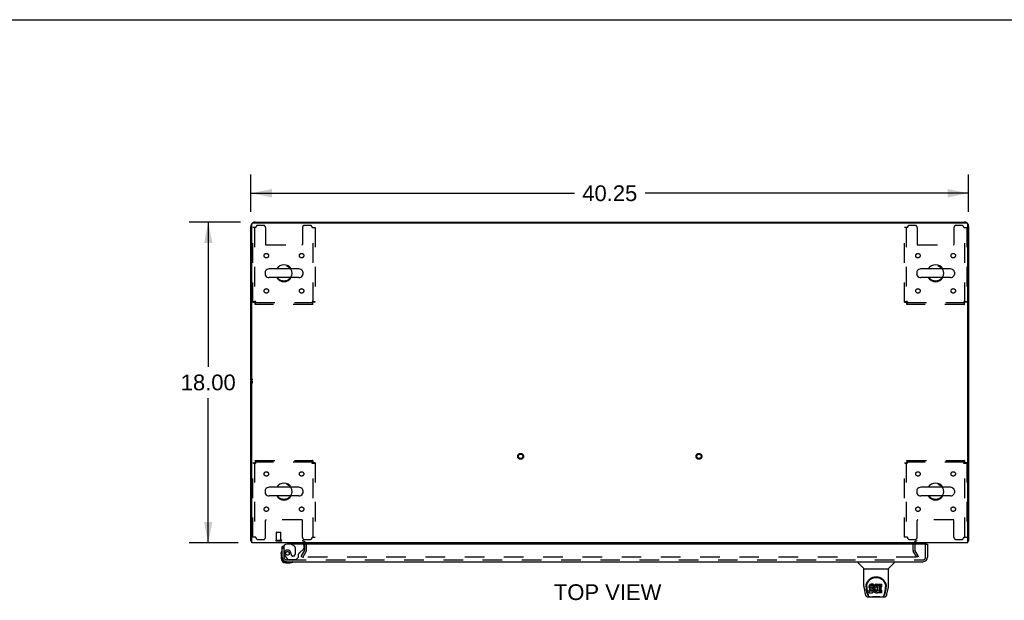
# Model space of a CAD drawing. Header units: inches. Extents: x 0 to 200, y 0 to 129.
# Tile 88 of 98: x 55 to 110, y 97 to 129. Entities that reach past the tile are written whole.
import ezdxf

# ---------------------------------------------------------------- set-up
doc = ezdxf.new("R2010")
doc.units = ezdxf.units.IN
doc.header["$LTSCALE"] = 11
doc.header["$MEASUREMENT"] = 0
doc.linetypes.add('HIDDEN', pattern=[0.2, 0.1, -0.1])
doc.layers.get('0').update_dxf_attribs({"linetype": 'CONTINUOUS'})
for name, color, linetype in [('DEFAULT_2', 8, 'HIDDEN'), ('DIMENSIONS', 7, 'CONTINUOUS'), ('DOOR_ASSEMBLY', 7, 'CONTINUOUS'), ('WITNESSMARKS', 7, 'CONTINUOUS')]:
    doc.layers.add(name, color=color, linetype=linetype)
doc.styles.get("Standard").update_dxf_attribs({"font": 'arial.ttf'})
doc.dimstyles.new('DIMSTYLE_1', dxfattribs={"dimtxt": 0.882353, "dimasz": 1.176471, "dimexe": 0.09, "dimexo": 0.07, "dimgap": 0.0375, "dimtad": 0, "dimtih": 1, "dimtoh": 1, "dimzin": 4, "dimdsep": 46, "dimtxsty": 'Standard', "dimblk": '_FILLED', "dimblk1": '_FILLED', "dimblk2": '_FILLED', "dimcen": 0.09, "dimadec": 3, "dimazin": 1, "dimtfac": 1, "dimtdec": 3, "dimtofl": 0, "dimtmove": 0, "dimatfit": 3, "dimldrblk": '_FILLED', "dimfxl": 0, "dimtolj": 1, "dimtzin": 4, "dimarcsym": 0})

# ---------------------------------------------------------------- blocks, each defined once
blk = doc.blocks.new('_FILLED')
at = {"color": 0, "linetype": 'ByBlock'}
blk.add_solid([(0, 0), (-1, 0.2), (-1, -0.2)], dxfattribs=at)
blk = doc.blocks.new('*D1')
at = {"layer": 'DIMENSIONS', "color": 2, "linetype": 'Continuous'}
for p, q in [((68.182, 118.635), (68.182, 120.733)), ((108.432, 118.635), (108.432, 120.733)), ((68.182, 119.674), (86.324, 119.674)), ((108.432, 119.674), (90.29, 119.674))]:
    blk.add_line(p, q, dxfattribs=at)
at = {"layer": 'DIMENSIONS', "color": 2, "linetype": 'Continuous', "xscale": 1.1764705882, "yscale": 1.1764705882, "zscale": 1.1764705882, "rotation": 180}
blk.add_blockref('_FILLED', (68.182, 119.674), dxfattribs=at)
at = {"layer": 'DIMENSIONS', "color": 2, "linetype": 'Continuous', "xscale": 1.1764705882, "yscale": 1.1764705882, "zscale": 1.1764705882}
blk.add_blockref('_FILLED', (108.432, 119.674), dxfattribs=at)
at = {"layer": 'DIMENSIONS', "color": 2, "linetype": 'Continuous', "insert": (88.307, 120.115), "char_height": 0.8824, "width": 3.08332, "attachment_point": 2, "line_spacing_factor": 0.9}
blk.add_mtext('40.25', dxfattribs=at)
blk = doc.blocks.new('*D7')
at = {"layer": 'DIMENSIONS', "color": 2, "linetype": 'Continuous'}
for p, q in [((67.605, 118.058), (64.729, 118.058)), ((65.788, 118.058), (65.788, 109.94)), ((65.788, 100.058), (65.788, 108.176)), ((67.47, 100.058), (64.729, 100.058))]:
    blk.add_line(p, q, dxfattribs=at)
at = {"layer": 'DIMENSIONS', "color": 2, "linetype": 'Continuous', "xscale": 1.1764705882, "yscale": 1.1764705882, "zscale": 1.1764705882}
for p, rotation in [((65.788, 118.058), 90), ((65.788, 100.058), 270)]:
    blk.add_blockref('_FILLED', p, dxfattribs=dict(at, rotation=rotation))
at = {"layer": 'DIMENSIONS', "color": 2, "linetype": 'Continuous', "insert": (65.788, 109.499), "char_height": 0.8824, "width": 3.08332, "attachment_point": 2, "line_spacing_factor": 0.9}
blk.add_mtext('18.00', dxfattribs=at)

msp = doc.modelspace()

# ---------------------------------------------------------------- linework, layer by layer
at = {"color": 7, "linetype": 'Continuous'}
for p, q in [((0, 129.412), (200, 129.412)), ((75.682, 118.058), (75.682, 118.006)), ((75.682, 118.058), (100.932, 118.058)), ((100.932, 118.058), (100.932, 118.006)), ((70.867, 115.425), (69.204, 115.425)), ((107.409, 115.425), (105.746, 115.425)), ((68.982, 115.247), (68.982, 115.119)), ((70.867, 114.942), (69.204, 114.942)), ((71.09, 115.247), (71.09, 115.119)), ((105.524, 115.247), (105.524, 115.119)), ((107.409, 114.942), (105.746, 114.942)), ((107.632, 115.247), (107.632, 115.119)), ((68.982, 102.997), (68.982, 102.869)), ((70.867, 103.175), (69.204, 103.175)), ((71.09, 102.997), (71.09, 102.869)), ((105.524, 102.997), (105.524, 102.869)), ((107.409, 103.175), (105.746, 103.175)), ((107.632, 102.997), (107.632, 102.869)), ((70.867, 102.692), (69.204, 102.692)), ((107.409, 102.692), (105.746, 102.692)), ((68.234, 100.162), (68.182, 100.162)), ((108.38, 100.162), (108.432, 100.162))]:
    msp.add_line(p, q, dxfattribs=at)
at = {"color": 3, "linetype": 'Continuous'}
for p, q in [((68.182, 100.162), (68.182, 117.812)), ((68.234, 100.058), (68.234, 117.946)), ((68.294, 118.006), (108.32, 118.006)), ((68.428, 118.058), (75.682, 118.058)), ((100.932, 118.058), (108.185, 118.058)), ((108.38, 100.058), (108.38, 117.946)), ((108.432, 117.812), (108.432, 100.162)), ((108.38, 100.058), (68.234, 100.058))]:
    msp.add_line(p, q, dxfattribs=at)
for points in [[(68.209, 100.148), (68.206, 100.149), (68.203, 100.149), (68.2, 100.15), (68.197, 100.151), (68.194, 100.152), (68.192, 100.152), (68.19, 100.153), (68.188, 100.154), (68.186, 100.155), (68.185, 100.156), (68.184, 100.157), (68.183, 100.158), (68.182, 100.159), (68.182, 100.161), (68.182, 100.162)], [(68.234, 100.142), (68.232, 100.143), (68.228, 100.144), (68.224, 100.145), (68.22, 100.146), (68.216, 100.147), (68.209, 100.148)], [(108.38, 100.142), (108.382, 100.143), (108.386, 100.144), (108.39, 100.145), (108.393, 100.146), (108.397, 100.147)], [(108.397, 100.147), (108.404, 100.148), (108.408, 100.149), (108.411, 100.149), (108.414, 100.15), (108.417, 100.151), (108.419, 100.152), (108.422, 100.152), (108.424, 100.153), (108.426, 100.154), (108.428, 100.155), (108.429, 100.156), (108.43, 100.157), (108.431, 100.158), (108.431, 100.159), (108.432, 100.161), (108.432, 100.162)]]:
    msp.add_lwpolyline(points, dxfattribs=at)
for centre, radius, start, end in [((68.428, 117.812), 0.246, 140.5521, 180), ((68.294, 117.946), 0.06, 90, 180), ((68.428, 117.812), 0.246, 90, 129.447), ((108.185, 117.812), 0.246, 50.553, 90), ((108.32, 117.946), 0.06, 0, 90), ((108.185, 117.812), 0.246, 0, 39.4479), ((71.06, 99.916), 0.142, 26.4775, 90), ((105.553, 99.916), 0.142, 90, 153.5225)]:
    msp.add_arc(centre, radius, start, end, dxfattribs=at)
at = {"color": 7, "linetype": 'Continuous'}
for centre, radius, start, end in [((69.204, 115.183), 0.241, 90, 146.8152), ((70.036, 115.183), 0.475, 30.5571, 149.4429), ((70.867, 115.183), 0.241, 33.1848, 90), ((105.746, 115.183), 0.241, 90, 146.8152), ((106.578, 115.183), 0.475, 30.5571, 149.4429), ((107.409, 115.183), 0.241, 33.1848, 90), ((69.107, 115.247), 0.125, 146.8152, 180), ((69.107, 115.119), 0.125, 180, 213.1848), ((69.204, 115.183), 0.241, 213.1848, 270), ((70.036, 115.183), 0.475, 210.5571, 329.4429), ((70.867, 115.183), 0.241, 270, 326.8152), ((70.965, 115.247), 0.125, 0, 33.1848), ((70.965, 115.119), 0.125, 326.8152, 360), ((105.649, 115.247), 0.125, 146.8152, 180), ((105.649, 115.119), 0.125, 180, 213.1848), ((105.746, 115.183), 0.241, 213.1848, 270), ((106.578, 115.183), 0.475, 210.5571, 329.4429), ((107.409, 115.183), 0.241, 270, 326.8152), ((107.507, 115.247), 0.125, 0, 33.1848), ((107.507, 115.119), 0.125, 326.8152, 360), ((70.036, 102.933), 0.475, 30.5571, 149.4429), ((106.578, 102.933), 0.475, 30.5571, 149.4429), ((69.107, 102.997), 0.125, 146.8152, 180), ((69.107, 102.869), 0.125, 180, 213.1848), ((69.204, 102.933), 0.241, 90, 146.8152), ((69.204, 102.933), 0.241, 213.1848, 270), ((70.867, 102.933), 0.241, 33.1848, 90), ((70.867, 102.933), 0.241, 270, 326.8152), ((70.965, 102.997), 0.125, 0, 33.1848), ((70.965, 102.869), 0.125, 326.8152, 360), ((105.649, 102.997), 0.125, 146.8152, 180), ((105.649, 102.869), 0.125, 180, 213.1848), ((105.746, 102.933), 0.241, 90, 146.8152), ((105.746, 102.933), 0.241, 213.1848, 270), ((107.409, 102.933), 0.241, 33.1848, 90), ((107.409, 102.933), 0.241, 270, 326.8152), ((107.507, 102.997), 0.125, 0, 33.1848), ((107.507, 102.869), 0.125, 326.8152, 360), ((70.036, 102.933), 0.475, 210.5571, 329.4429), ((106.578, 102.933), 0.475, 210.5571, 329.4429)]:
    msp.add_arc(centre, radius, start, end, dxfattribs=at)
at = {"layer": 'DEFAULT_2', "color": 8, "linetype": 'HIDDEN'}
for p, q in [((68.286, 113.567), (68.286, 117.746)), ((68.453, 117.746), (68.286, 117.746)), ((68.39, 117.746), (68.39, 113.567)), ((68.88, 117.871), (68.578, 117.871)), ((69.005, 117.746), (69.005, 116.801)), ((71.067, 117.746), (71.067, 116.801)), ((71.494, 117.871), (71.192, 117.871)), ((71.619, 117.746), (71.786, 117.746)), ((71.682, 113.567), (71.682, 117.746)), ((71.786, 117.746), (71.786, 113.567)), ((104.995, 117.746), (104.828, 117.746)), ((104.828, 113.567), (104.828, 117.746)), ((104.932, 117.746), (104.932, 113.567)), ((105.422, 117.871), (105.12, 117.871)), ((105.547, 117.746), (105.547, 116.801)), ((107.609, 117.746), (107.609, 116.801)), ((108.036, 117.871), (107.734, 117.871)), ((108.161, 117.746), (108.328, 117.746)), ((108.224, 113.567), (108.224, 117.746)), ((108.328, 117.746), (108.328, 113.567)), ((69.035, 116.771), (71.037, 116.771)), ((105.577, 116.771), (107.579, 116.771)), ((68.286, 113.567), (68.39, 113.567)), ((68.42, 113.433), (68.42, 113.537)), ((68.42, 113.537), (71.652, 113.537)), ((71.652, 113.433), (68.42, 113.433)), ((71.652, 113.433), (71.652, 113.537)), ((71.786, 113.567), (71.682, 113.567)), ((104.828, 113.567), (104.932, 113.567)), ((104.962, 113.537), (108.194, 113.537)), ((104.962, 113.433), (104.962, 113.537)), ((108.194, 113.433), (104.962, 113.433)), ((108.194, 113.433), (108.194, 113.537)), ((108.328, 113.567), (108.224, 113.567)), ((68.286, 100.371), (68.286, 104.549)), ((68.286, 104.549), (68.39, 104.549)), ((68.39, 104.549), (68.39, 100.371)), ((68.42, 104.683), (68.42, 104.579)), ((68.42, 104.683), (71.652, 104.683)), ((71.652, 104.579), (68.42, 104.579)), ((71.652, 104.683), (71.652, 104.579)), ((71.682, 100.371), (71.682, 104.549)), ((71.786, 104.549), (71.682, 104.549)), ((71.786, 104.549), (71.786, 100.371)), ((104.828, 104.549), (104.932, 104.549)), ((104.828, 100.371), (104.828, 104.549)), ((104.932, 104.549), (104.932, 100.371)), ((104.962, 104.683), (108.194, 104.683)), ((104.962, 104.683), (104.962, 104.579)), ((108.194, 104.579), (104.962, 104.579)), ((108.194, 104.683), (108.194, 104.579)), ((108.328, 104.549), (108.224, 104.549)), ((108.224, 100.371), (108.224, 104.549)), ((108.328, 104.549), (108.328, 100.371)), ((69.005, 100.371), (69.005, 101.316)), ((71.037, 101.346), (69.035, 101.346)), ((71.067, 100.371), (71.067, 101.316)), ((105.547, 100.371), (105.547, 101.316)), ((107.579, 101.346), (105.577, 101.346)), ((107.609, 100.371), (107.609, 101.316)), ((69.621, 100.205), (69.621, 100.652)), ((69.631, 100.662), (69.859, 100.662)), ((69.869, 100.205), (69.869, 100.652)), ((68.453, 100.371), (68.286, 100.371)), ((68.578, 100.246), (68.88, 100.246)), ((69.603, 100.205), (69.887, 100.205)), ((69.603, 100.162), (69.887, 100.162)), ((71.192, 100.246), (71.494, 100.246)), ((71.619, 100.371), (71.786, 100.371)), ((104.995, 100.371), (104.828, 100.371)), ((105.12, 100.246), (105.422, 100.246)), ((107.734, 100.246), (108.036, 100.246)), ((108.161, 100.371), (108.328, 100.371)), ((71.002, 99.298), (71.198, 99.637)), ((71.288, 99.585), (71.092, 99.246)), ((71.203, 99.654), (71.203, 99.916)), ((71.307, 99.654), (71.307, 99.916)), ((105.307, 99.916), (105.307, 99.654)), ((105.521, 99.246), (105.325, 99.585)), ((105.411, 99.916), (105.411, 99.654)), ((105.611, 99.298), (105.415, 99.637)), ((71.002, 99.298), (71.092, 99.246)), ((105.475, 99.246), (71.138, 99.246)), ((105.611, 99.298), (105.521, 99.246))]:
    msp.add_line(p, q, dxfattribs=at)
for points in [[(68.453, 113.6), (68.434, 113.598), (68.416, 113.595), (68.398, 113.593), (68.38, 113.591), (68.364, 113.588), (68.349, 113.586), (68.335, 113.584), (68.322, 113.581), (68.311, 113.579), (68.302, 113.577), (68.295, 113.574), (68.29, 113.572), (68.287, 113.57), (68.286, 113.567)], [(68.453, 113.6), (68.446, 113.598), (68.439, 113.595), (68.432, 113.593), (68.425, 113.591), (68.419, 113.588), (68.414, 113.586), (68.408, 113.584), (68.404, 113.581), (68.399, 113.579), (68.396, 113.577), (68.393, 113.574), (68.391, 113.572), (68.39, 113.57), (68.39, 113.567)], [(68.42, 113.433), (68.422, 113.434), (68.425, 113.437), (68.427, 113.443), (68.429, 113.45), (68.432, 113.459), (68.434, 113.47), (68.436, 113.482), (68.439, 113.496), (68.441, 113.511), (68.443, 113.528), (68.446, 113.545), (68.448, 113.563), (68.45, 113.581), (68.453, 113.6)], [(68.42, 113.537), (68.422, 113.538), (68.425, 113.539), (68.427, 113.541), (68.429, 113.543), (68.432, 113.547), (68.434, 113.551), (68.436, 113.556), (68.439, 113.561), (68.441, 113.567), (68.443, 113.573), (68.446, 113.579), (68.448, 113.586), (68.45, 113.593), (68.453, 113.6)], [(71.682, 113.567), (71.681, 113.57), (71.68, 113.572), (71.678, 113.574), (71.676, 113.577), (71.672, 113.579), (71.668, 113.581), (71.663, 113.584), (71.658, 113.586), (71.652, 113.588), (71.646, 113.591), (71.64, 113.593), (71.633, 113.595), (71.626, 113.598), (71.619, 113.6)], [(71.619, 113.6), (71.621, 113.581), (71.624, 113.563), (71.626, 113.545), (71.628, 113.528), (71.631, 113.511), (71.633, 113.496), (71.635, 113.482), (71.638, 113.47), (71.64, 113.459), (71.642, 113.45), (71.645, 113.443), (71.647, 113.437), (71.649, 113.434), (71.652, 113.433)], [(71.786, 113.567), (71.785, 113.57), (71.782, 113.572), (71.776, 113.574), (71.769, 113.577), (71.76, 113.579), (71.749, 113.581), (71.737, 113.584), (71.723, 113.586), (71.708, 113.588), (71.691, 113.591), (71.674, 113.593), (71.656, 113.595), (71.638, 113.598), (71.619, 113.6)], [(71.619, 113.6), (71.621, 113.593), (71.624, 113.586), (71.626, 113.579), (71.628, 113.573), (71.631, 113.567), (71.633, 113.561), (71.635, 113.556), (71.638, 113.551), (71.64, 113.547), (71.642, 113.543), (71.645, 113.541), (71.647, 113.539), (71.649, 113.538), (71.652, 113.537)], [(104.995, 113.6), (104.976, 113.598), (104.958, 113.595), (104.94, 113.593), (104.922, 113.591), (104.906, 113.588), (104.891, 113.586), (104.877, 113.584), (104.864, 113.581), (104.853, 113.579), (104.844, 113.577), (104.837, 113.574), (104.832, 113.572), (104.829, 113.57), (104.828, 113.567)], [(104.995, 113.6), (104.988, 113.598), (104.981, 113.595), (104.974, 113.593), (104.967, 113.591), (104.961, 113.588), (104.956, 113.586), (104.95, 113.584), (104.946, 113.581), (104.941, 113.579), (104.938, 113.577), (104.935, 113.574), (104.933, 113.572), (104.932, 113.57), (104.932, 113.567)], [(104.962, 113.433), (104.964, 113.434), (104.967, 113.437), (104.969, 113.443), (104.971, 113.45), (104.974, 113.459), (104.976, 113.47), (104.978, 113.482), (104.981, 113.496), (104.983, 113.511), (104.985, 113.528), (104.988, 113.545), (104.99, 113.563), (104.992, 113.581), (104.995, 113.6)], [(104.962, 113.537), (104.964, 113.538), (104.967, 113.539), (104.969, 113.541), (104.971, 113.543), (104.974, 113.547), (104.976, 113.551), (104.978, 113.556), (104.981, 113.561), (104.983, 113.567), (104.985, 113.573), (104.988, 113.579), (104.99, 113.586), (104.992, 113.593), (104.995, 113.6)], [(108.328, 113.567), (108.327, 113.57), (108.324, 113.572), (108.318, 113.574), (108.311, 113.577), (108.302, 113.579), (108.291, 113.581), (108.279, 113.584), (108.265, 113.586), (108.25, 113.588), (108.233, 113.591), (108.216, 113.593), (108.198, 113.595), (108.18, 113.598), (108.161, 113.6)], [(108.161, 113.6), (108.163, 113.593), (108.166, 113.586), (108.168, 113.579), (108.17, 113.573), (108.173, 113.567), (108.175, 113.561), (108.177, 113.556), (108.18, 113.551), (108.182, 113.547), (108.184, 113.543), (108.187, 113.541), (108.189, 113.539), (108.191, 113.538), (108.194, 113.537)], [(108.224, 113.567), (108.223, 113.57), (108.222, 113.572), (108.22, 113.574), (108.218, 113.577), (108.214, 113.579), (108.21, 113.581), (108.205, 113.584), (108.2, 113.586), (108.194, 113.588), (108.188, 113.591), (108.182, 113.593), (108.175, 113.595), (108.168, 113.598), (108.161, 113.6)], [(108.161, 113.6), (108.163, 113.581), (108.166, 113.563), (108.168, 113.545), (108.17, 113.528), (108.173, 113.511), (108.175, 113.496), (108.177, 113.482), (108.18, 113.47), (108.182, 113.459), (108.184, 113.45), (108.187, 113.443), (108.189, 113.437), (108.191, 113.434), (108.194, 113.433)], [(68.286, 104.549), (68.287, 104.547), (68.29, 104.544), (68.295, 104.542), (68.302, 104.54), (68.311, 104.537), (68.322, 104.535), (68.335, 104.533), (68.349, 104.53), (68.364, 104.528), (68.38, 104.526), (68.398, 104.523), (68.416, 104.521), (68.434, 104.519), (68.453, 104.516)], [(68.39, 104.549), (68.39, 104.547), (68.391, 104.544), (68.393, 104.542), (68.396, 104.54), (68.399, 104.537), (68.404, 104.535), (68.408, 104.533), (68.414, 104.53), (68.419, 104.528), (68.425, 104.526), (68.432, 104.523), (68.439, 104.521), (68.446, 104.519), (68.453, 104.516)], [(68.453, 104.516), (68.45, 104.535), (68.448, 104.553), (68.446, 104.571), (68.443, 104.589), (68.441, 104.605), (68.439, 104.62), (68.436, 104.634), (68.434, 104.647), (68.432, 104.658), (68.429, 104.667), (68.427, 104.674), (68.425, 104.679), (68.422, 104.682), (68.42, 104.683)], [(68.453, 104.516), (68.45, 104.523), (68.448, 104.53), (68.446, 104.537), (68.443, 104.543), (68.441, 104.55), (68.439, 104.555), (68.436, 104.561), (68.434, 104.565), (68.432, 104.569), (68.429, 104.573), (68.427, 104.576), (68.425, 104.578), (68.422, 104.579), (68.42, 104.579)], [(71.652, 104.683), (71.649, 104.682), (71.647, 104.679), (71.645, 104.674), (71.642, 104.667), (71.64, 104.658), (71.638, 104.647), (71.635, 104.634), (71.633, 104.62), (71.631, 104.605), (71.628, 104.589), (71.626, 104.571), (71.624, 104.553), (71.621, 104.535), (71.619, 104.516)], [(71.652, 104.579), (71.649, 104.579), (71.647, 104.578), (71.645, 104.576), (71.642, 104.573), (71.64, 104.569), (71.638, 104.565), (71.635, 104.561), (71.633, 104.555), (71.631, 104.55), (71.628, 104.543), (71.626, 104.537), (71.624, 104.53), (71.621, 104.523), (71.619, 104.516)], [(71.619, 104.516), (71.626, 104.519), (71.633, 104.521), (71.64, 104.523), (71.646, 104.526), (71.652, 104.528), (71.658, 104.53), (71.663, 104.533), (71.668, 104.535), (71.672, 104.537), (71.676, 104.54), (71.678, 104.542), (71.68, 104.544), (71.681, 104.547), (71.682, 104.549)], [(71.619, 104.516), (71.638, 104.519), (71.656, 104.521), (71.674, 104.523), (71.691, 104.526), (71.708, 104.528), (71.723, 104.53), (71.737, 104.533), (71.749, 104.535), (71.76, 104.537), (71.769, 104.54), (71.776, 104.542), (71.782, 104.544), (71.785, 104.547), (71.786, 104.549)], [(104.828, 104.549), (104.829, 104.547), (104.832, 104.544), (104.837, 104.542), (104.844, 104.54), (104.853, 104.537), (104.864, 104.535), (104.877, 104.533), (104.891, 104.53), (104.906, 104.528), (104.922, 104.526), (104.94, 104.523), (104.958, 104.521), (104.976, 104.519), (104.995, 104.516)], [(104.932, 104.549), (104.932, 104.547), (104.933, 104.544), (104.935, 104.542), (104.938, 104.54), (104.941, 104.537), (104.946, 104.535), (104.95, 104.533), (104.956, 104.53), (104.961, 104.528), (104.967, 104.526), (104.974, 104.523), (104.981, 104.521), (104.988, 104.519), (104.995, 104.516)], [(104.995, 104.516), (104.992, 104.535), (104.99, 104.553), (104.988, 104.571), (104.985, 104.589), (104.983, 104.605), (104.981, 104.62), (104.978, 104.634), (104.976, 104.647), (104.974, 104.658), (104.971, 104.667), (104.969, 104.674), (104.967, 104.679), (104.964, 104.682), (104.962, 104.683)], [(104.995, 104.516), (104.992, 104.523), (104.99, 104.53), (104.988, 104.537), (104.985, 104.543), (104.983, 104.55), (104.981, 104.555), (104.978, 104.561), (104.976, 104.565), (104.974, 104.569), (104.971, 104.573), (104.969, 104.576), (104.967, 104.578), (104.964, 104.579), (104.962, 104.579)], [(108.194, 104.683), (108.191, 104.682), (108.189, 104.679), (108.187, 104.674), (108.184, 104.667), (108.182, 104.658), (108.18, 104.647), (108.177, 104.634), (108.175, 104.62), (108.173, 104.605), (108.17, 104.589), (108.168, 104.571), (108.166, 104.553), (108.163, 104.535), (108.161, 104.516)], [(108.194, 104.579), (108.191, 104.579), (108.189, 104.578), (108.187, 104.576), (108.184, 104.573), (108.182, 104.569), (108.18, 104.565), (108.177, 104.561), (108.175, 104.555), (108.173, 104.55), (108.17, 104.543), (108.168, 104.537), (108.166, 104.53), (108.163, 104.523), (108.161, 104.516)], [(108.161, 104.516), (108.18, 104.519), (108.198, 104.521), (108.216, 104.523), (108.233, 104.526), (108.25, 104.528), (108.265, 104.53), (108.279, 104.533), (108.291, 104.535), (108.302, 104.537), (108.311, 104.54), (108.318, 104.542), (108.324, 104.544), (108.327, 104.547), (108.328, 104.549)], [(108.161, 104.516), (108.168, 104.519), (108.175, 104.521), (108.182, 104.523), (108.188, 104.526), (108.194, 104.528), (108.2, 104.53), (108.205, 104.533), (108.21, 104.535), (108.214, 104.537), (108.218, 104.54), (108.22, 104.542), (108.222, 104.544), (108.223, 104.547), (108.224, 104.549)], [(71.121, 99.271), (71.12, 99.269), (71.119, 99.267), (71.119, 99.266), (71.118, 99.264), (71.118, 99.263)], [(71.118, 99.263), (71.118, 99.262), (71.119, 99.26), (71.119, 99.259), (71.12, 99.257), (71.12, 99.255), (71.121, 99.254), (71.123, 99.252), (71.124, 99.251), (71.125, 99.25), (71.127, 99.249)], [(71.138, 99.246), (71.136, 99.246), (71.134, 99.246), (71.132, 99.246), (71.13, 99.247), (71.129, 99.248), (71.127, 99.249)], [(105.495, 99.263), (105.495, 99.262), (105.495, 99.26), (105.495, 99.259), (105.494, 99.257), (105.493, 99.255), (105.492, 99.254), (105.491, 99.252), (105.49, 99.251), (105.488, 99.25), (105.487, 99.249), (105.485, 99.248), (105.483, 99.247), (105.481, 99.246), (105.479, 99.246), (105.477, 99.246), (105.475, 99.246)], [(105.493, 99.271), (105.494, 99.269), (105.495, 99.267), (105.495, 99.266), (105.495, 99.264), (105.495, 99.263)]]:
    msp.add_lwpolyline(points, dxfattribs=at)
for centre, radius in [((69.046, 116.173), 0.125), ((71.025, 116.173), 0.125), ((105.588, 116.173), 0.125), ((107.567, 116.173), 0.125), ((70.036, 115.183), 0.438), ((106.578, 115.183), 0.438), ((69.046, 114.194), 0.125), ((71.025, 114.194), 0.125), ((105.588, 114.194), 0.125), ((107.567, 114.194), 0.125), ((83.307, 104.912), 0.164), ((83.307, 104.912), 0.124), ((93.307, 104.912), 0.164), ((93.307, 104.912), 0.124), ((69.046, 103.923), 0.125), ((71.025, 103.923), 0.125), ((105.588, 103.923), 0.125), ((107.567, 103.923), 0.125), ((70.036, 102.933), 0.438), ((106.578, 102.933), 0.438), ((69.046, 101.944), 0.125), ((71.025, 101.944), 0.125), ((105.588, 101.944), 0.125), ((107.567, 101.944), 0.125)]:
    msp.add_circle(centre, radius, dxfattribs=at)
for centre, radius, start, end in [((68.578, 117.746), 0.125, 90, 180), ((68.88, 117.746), 0.125, 0, 90), ((71.192, 117.746), 0.125, 90, 180), ((71.494, 117.746), 0.125, 0, 90), ((105.12, 117.746), 0.125, 90, 180), ((105.422, 117.746), 0.125, 0, 90), ((107.734, 117.746), 0.125, 90, 180), ((108.036, 117.746), 0.125, 0, 90), ((69.035, 116.801), 0.03, 180, 270), ((71.037, 116.801), 0.03, 270, 360), ((105.577, 116.801), 0.03, 180, 270), ((107.579, 116.801), 0.03, 270, 360), ((69.035, 101.316), 0.03, 90, 180), ((71.037, 101.316), 0.03, 0, 90), ((105.577, 101.316), 0.03, 90, 180), ((107.579, 101.316), 0.03, 0, 90), ((69.631, 100.652), 0.01, 90, 180), ((69.859, 100.652), 0.01, 0, 90), ((68.578, 100.371), 0.125, 180, 270), ((68.88, 100.371), 0.125, 270, 360), ((69.603, 100.184), 0.0215, 90, 270), ((69.887, 100.184), 0.0215, 270, 90), ((71.06, 99.916), 0.246, 0, 90), ((71.192, 100.371), 0.125, 180, 270), ((71.06, 99.916), 0.142, 0, 26.4775), ((71.494, 100.371), 0.125, 270, 360), ((105.12, 100.371), 0.125, 180, 270), ((105.553, 99.916), 0.246, 90, 180), ((105.553, 99.916), 0.142, 153.5225, 180), ((105.422, 100.371), 0.125, 270, 360), ((107.734, 100.371), 0.125, 180, 270), ((108.036, 100.371), 0.125, 270, 360), ((71.17, 99.654), 0.033, 330, 360), ((71.17, 99.654), 0.137, 330, 360), ((105.444, 99.654), 0.137, 180, 210), ((105.444, 99.654), 0.033, 180, 210)]:
    msp.add_arc(centre, radius, start, end, dxfattribs=at)
at = {"layer": 'DOOR_ASSEMBLY', "color": 3, "linetype": 'Continuous'}
for p, q in [((106.057, 99.979), (70.224, 99.979)), ((106.119, 99.979), (106.119, 99.247)), ((69.932, 99.247), (69.932, 99.854)), ((70.178, 99), (105.873, 99))]:
    msp.add_line(p, q, dxfattribs=at)
at = {"layer": 'DOOR_ASSEMBLY', "color": 7, "linetype": 'Continuous'}
for p, q in [((70.374, 100.058), (70.374, 100.019)), ((70.374, 100.019), (70.443, 99.979)), ((106.057, 99.979), (106.119, 99.979)), ((69.872, 99.459), (69.875, 99.497)), ((69.872, 99.459), (69.872, 99.203)), ((70.007, 99.854), (69.932, 99.854)), ((69.932, 99.247), (69.932, 99.203)), ((70.135, 99), (70.178, 99)), ((70.135, 98.94), (70.391, 98.94)), ((102.24, 99), (102.24, 98.938)), ((102.55, 98.612), (102.252, 98.91)), ((103.939, 98.612), (104.237, 98.91)), ((104.248, 99), (104.248, 98.938)), ((102.555, 98.606), (103.933, 98.606)), ((102.555, 97.634), (102.555, 98.606)), ((103.933, 97.635), (103.933, 98.606)), ((102.951, 97.735), (102.928, 97.728)), ((103.091, 97.735), (102.951, 97.735)), ((102.951, 97.668), (102.951, 97.735)), ((103.093, 97.692), (103.091, 97.735)), ((103.091, 97.668), (103.091, 97.735)), ((103.251, 97.734), (103.229, 97.732)), ((103.251, 97.734), (103.274, 97.733)), ((103.251, 97.667), (103.251, 97.734)), ((103.285, 97.732), (103.274, 97.733)), ((103.274, 97.667), (103.274, 97.733)), ((103.324, 97.733), (103.561, 97.733)), ((103.324, 97.341), (103.324, 97.733)), ((102.57, 97.492), (102.636, 97.186)), ((102.673, 97.58), (102.673, 97.579)), ((102.681, 97.666), (102.679, 97.602)), ((102.743, 97.214), (102.69, 97.484)), ((102.717, 97.593), (102.717, 97.569)), ((102.727, 97.472), (102.784, 97.179)), ((102.86, 97.638), (102.858, 97.614)), ((102.858, 97.548), (102.858, 97.614)), ((102.86, 97.571), (102.858, 97.548)), ((102.858, 97.548), (102.859, 97.524)), ((102.859, 97.524), (102.863, 97.5)), ((102.865, 97.661), (102.86, 97.638)), ((102.86, 97.571), (102.86, 97.638)), ((102.865, 97.595), (102.86, 97.571)), ((102.861, 97.262), (102.861, 97.403)), ((102.863, 97.5), (102.871, 97.478)), ((102.874, 97.684), (102.865, 97.661)), ((102.865, 97.595), (102.865, 97.661)), ((102.874, 97.617), (102.865, 97.595)), ((102.924, 97.408), (102.865, 97.408)), ((102.865, 97.341), (102.865, 97.408)), ((102.924, 97.342), (102.865, 97.341)), ((102.866, 97.257), (103.01, 97.257)), ((102.871, 97.478), (102.884, 97.458)), ((102.888, 97.704), (102.874, 97.684)), ((102.874, 97.617), (102.874, 97.684)), ((102.888, 97.637), (102.874, 97.617)), ((102.884, 97.458), (102.9, 97.44)), ((102.897, 97.712), (102.888, 97.704)), ((102.888, 97.637), (102.888, 97.704)), ((102.897, 97.645), (102.888, 97.637)), ((102.906, 97.718), (102.897, 97.712)), ((102.897, 97.645), (102.897, 97.712)), ((102.906, 97.651), (102.897, 97.645)), ((102.9, 97.44), (102.92, 97.427)), ((102.928, 97.728), (102.906, 97.718)), ((102.906, 97.651), (102.906, 97.718)), ((102.928, 97.661), (102.906, 97.651)), ((102.92, 97.427), (102.931, 97.423)), ((102.985, 97.409), (102.924, 97.408)), ((102.924, 97.342), (102.924, 97.408)), ((102.985, 97.342), (102.924, 97.342)), ((102.928, 97.661), (102.928, 97.728)), ((102.951, 97.668), (102.928, 97.661)), ((102.929, 97.536), (102.93, 97.551)), ((102.93, 97.528), (102.929, 97.536)), ((102.93, 97.551), (102.932, 97.566)), ((102.93, 97.528), (102.93, 97.551)), ((102.932, 97.521), (102.93, 97.528)), ((102.931, 97.423), (102.943, 97.421)), ((102.932, 97.566), (102.935, 97.573)), ((102.932, 97.521), (102.932, 97.566)), ((102.937, 97.515), (102.932, 97.521)), ((102.935, 97.573), (102.941, 97.577)), ((102.937, 97.515), (102.937, 97.574)), ((102.943, 97.511), (102.937, 97.515)), ((102.941, 97.577), (102.955, 97.582)), ((102.943, 97.578), (102.942, 97.578)), ((102.957, 97.574), (102.943, 97.578)), ((102.943, 97.511), (102.943, 97.578)), ((102.957, 97.507), (102.943, 97.511)), ((102.943, 97.421), (102.991, 97.421)), ((103.091, 97.668), (102.951, 97.668)), ((102.955, 97.582), (102.97, 97.583)), ((102.981, 97.574), (102.957, 97.574)), ((102.957, 97.507), (102.957, 97.574)), ((102.981, 97.508), (102.957, 97.507)), ((102.97, 97.583), (103.083, 97.583)), ((103.005, 97.573), (102.981, 97.574)), ((102.981, 97.508), (102.981, 97.574)), ((103.005, 97.506), (102.981, 97.508)), ((103.001, 97.41), (102.985, 97.409)), ((102.985, 97.342), (102.985, 97.409)), ((103.001, 97.343), (102.985, 97.342)), ((102.991, 97.421), (102.998, 97.42)), ((102.998, 97.42), (103.005, 97.418)), ((103.007, 97.413), (103.001, 97.41)), ((103.001, 97.343), (103.001, 97.41)), ((103.007, 97.347), (103.001, 97.343)), ((103.029, 97.568), (103.005, 97.573)), ((103.005, 97.506), (103.005, 97.573)), ((103.029, 97.501), (103.005, 97.506)), ((103.005, 97.418), (103.011, 97.413)), ((103.009, 97.415), (103.007, 97.413)), ((103.007, 97.347), (103.007, 97.413)), ((103.012, 97.352), (103.007, 97.347)), ((103.01, 97.257), (103.022, 97.259)), ((103.011, 97.413), (103.016, 97.407)), ((103.012, 97.352), (103.012, 97.411)), ((103.022, 97.364), (103.012, 97.352)), ((103.016, 97.407), (103.023, 97.393)), ((103.022, 97.364), (103.022, 97.395)), ((103.024, 97.371), (103.022, 97.364)), ((103.022, 97.259), (103.033, 97.263)), ((103.023, 97.393), (103.025, 97.378)), ((103.024, 97.371), (103.024, 97.383)), ((103.025, 97.378), (103.024, 97.371)), ((103.04, 97.563), (103.029, 97.568)), ((103.029, 97.501), (103.029, 97.568)), ((103.04, 97.496), (103.029, 97.501)), ((103.033, 97.263), (103.053, 97.276)), ((103.05, 97.556), (103.04, 97.563)), ((103.04, 97.496), (103.04, 97.563)), ((103.05, 97.489), (103.04, 97.496)), ((103.067, 97.539), (103.05, 97.556)), ((103.05, 97.489), (103.05, 97.556)), ((103.067, 97.473), (103.05, 97.489)), ((103.053, 97.276), (103.07, 97.293)), ((103.08, 97.519), (103.067, 97.539)), ((103.067, 97.473), (103.067, 97.539)), ((103.08, 97.453), (103.067, 97.473)), ((103.07, 97.293), (103.076, 97.303)), ((103.076, 97.303), (103.082, 97.314)), ((103.089, 97.497), (103.08, 97.519)), ((103.08, 97.453), (103.08, 97.519)), ((103.089, 97.43), (103.08, 97.453)), ((103.082, 97.314), (103.09, 97.336)), ((103.083, 97.583), (103.089, 97.584)), ((103.089, 97.584), (103.09, 97.589)), ((103.09, 97.493), (103.089, 97.497)), ((103.089, 97.43), (103.089, 97.497)), ((103.096, 97.407), (103.089, 97.43)), ((103.09, 97.589), (103.092, 97.602)), ((103.095, 97.571), (103.09, 97.527)), ((103.09, 97.46), (103.09, 97.527)), ((103.095, 97.504), (103.09, 97.46)), ((103.09, 97.46), (103.091, 97.438)), ((103.09, 97.336), (103.096, 97.36)), ((103.093, 97.626), (103.091, 97.668)), ((103.091, 97.438), (103.094, 97.416)), ((103.092, 97.602), (103.093, 97.626)), ((103.093, 97.626), (103.093, 97.692)), ((103.094, 97.416), (103.099, 97.394)), ((103.099, 97.593), (103.095, 97.571)), ((103.095, 97.504), (103.095, 97.571)), ((103.099, 97.526), (103.095, 97.504)), ((103.098, 97.383), (103.096, 97.407)), ((103.096, 97.36), (103.098, 97.383)), ((103.098, 97.383), (103.098, 97.398)), ((103.105, 97.615), (103.099, 97.593)), ((103.099, 97.526), (103.099, 97.593)), ((103.105, 97.548), (103.099, 97.526)), ((103.099, 97.394), (103.106, 97.373)), ((103.114, 97.635), (103.105, 97.615)), ((103.105, 97.548), (103.105, 97.615)), ((103.114, 97.568), (103.105, 97.548)), ((103.106, 97.373), (103.127, 97.333)), ((103.125, 97.655), (103.114, 97.635)), ((103.114, 97.568), (103.114, 97.635)), ((103.125, 97.588), (103.114, 97.568)), ((103.137, 97.673), (103.125, 97.655)), ((103.125, 97.588), (103.125, 97.655)), ((103.137, 97.606), (103.125, 97.588)), ((103.127, 97.333), (103.14, 97.315)), ((103.152, 97.69), (103.137, 97.673)), ((103.137, 97.606), (103.137, 97.673)), ((103.152, 97.623), (103.137, 97.606)), ((103.14, 97.315), (103.155, 97.298)), ((103.169, 97.705), (103.152, 97.69)), ((103.152, 97.623), (103.152, 97.69)), ((103.169, 97.638), (103.152, 97.623)), ((103.155, 97.298), (103.171, 97.283)), ((103.161, 97.476), (103.16, 97.449)), ((103.16, 97.449), (103.161, 97.436)), ((103.164, 97.502), (103.161, 97.476)), ((103.161, 97.436), (103.161, 97.476)), ((103.161, 97.436), (103.164, 97.423)), ((103.163, 97.495), (103.164, 97.49)), ((103.168, 97.515), (103.164, 97.502)), ((103.164, 97.49), (103.174, 97.465)), ((103.164, 97.423), (103.164, 97.49)), ((103.164, 97.423), (103.174, 97.398)), ((103.173, 97.527), (103.168, 97.515)), ((103.187, 97.718), (103.169, 97.705)), ((103.169, 97.638), (103.169, 97.705)), ((103.187, 97.651), (103.169, 97.638)), ((103.171, 97.283), (103.189, 97.27)), ((103.188, 97.55), (103.173, 97.527)), ((103.174, 97.465), (103.188, 97.442)), ((103.174, 97.398), (103.174, 97.465)), ((103.174, 97.398), (103.188, 97.375)), ((103.207, 97.727), (103.187, 97.718)), ((103.187, 97.651), (103.187, 97.718)), ((103.207, 97.66), (103.187, 97.651)), ((103.196, 97.56), (103.188, 97.55)), ((103.188, 97.442), (103.196, 97.432)), ((103.188, 97.375), (103.188, 97.442)), ((103.188, 97.375), (103.196, 97.365)), ((103.189, 97.27), (103.199, 97.265)), ((103.206, 97.568), (103.196, 97.56)), ((103.196, 97.432), (103.207, 97.423)), ((103.196, 97.365), (103.196, 97.432)), ((103.196, 97.365), (103.207, 97.356)), ((103.199, 97.265), (103.209, 97.261)), ((103.231, 97.578), (103.206, 97.568)), ((103.229, 97.732), (103.207, 97.727)), ((103.207, 97.66), (103.207, 97.727)), ((103.229, 97.665), (103.207, 97.66)), ((103.207, 97.423), (103.218, 97.415)), ((103.207, 97.356), (103.207, 97.423)), ((103.207, 97.356), (103.218, 97.348)), ((103.209, 97.261), (103.231, 97.255)), ((103.218, 97.415), (103.23, 97.41)), ((103.218, 97.348), (103.218, 97.415)), ((103.218, 97.348), (103.23, 97.344)), ((103.229, 97.665), (103.229, 97.732)), ((103.251, 97.667), (103.229, 97.665)), ((103.23, 97.41), (103.243, 97.408)), ((103.23, 97.344), (103.23, 97.41)), ((103.23, 97.344), (103.243, 97.341)), ((103.244, 97.582), (103.231, 97.578)), ((103.231, 97.255), (103.253, 97.253)), ((103.243, 97.408), (103.257, 97.408)), ((103.243, 97.341), (103.243, 97.408)), ((103.243, 97.341), (103.257, 97.341)), ((103.258, 97.582), (103.244, 97.582)), ((103.274, 97.667), (103.251, 97.667)), ((103.253, 97.253), (103.275, 97.256)), ((103.257, 97.408), (103.27, 97.41)), ((103.257, 97.341), (103.257, 97.408)), ((103.257, 97.341), (103.27, 97.343)), ((103.271, 97.578), (103.258, 97.582)), ((103.27, 97.41), (103.283, 97.414)), ((103.27, 97.343), (103.27, 97.41)), ((103.27, 97.343), (103.283, 97.347)), ((103.283, 97.574), (103.271, 97.578)), ((103.285, 97.665), (103.274, 97.667)), ((103.275, 97.256), (103.296, 97.263)), ((103.283, 97.414), (103.295, 97.419)), ((103.283, 97.347), (103.283, 97.414)), ((103.283, 97.347), (103.295, 97.352)), ((103.295, 97.728), (103.285, 97.732)), ((103.285, 97.665), (103.285, 97.732)), ((103.295, 97.661), (103.285, 97.665)), ((103.315, 97.644), (103.289, 97.576)), ((103.314, 97.716), (103.295, 97.728)), ((103.295, 97.661), (103.295, 97.728)), ((103.314, 97.649), (103.295, 97.661)), ((103.295, 97.419), (103.306, 97.427)), ((103.295, 97.352), (103.295, 97.419)), ((103.295, 97.352), (103.306, 97.36)), ((103.296, 97.263), (103.315, 97.274)), ((103.306, 97.427), (103.306, 97.36)), ((103.312, 97.425), (103.324, 97.408)), ((103.312, 97.359), (103.324, 97.341)), ((103.314, 97.716), (103.314, 97.649)), ((103.326, 97.274), (103.315, 97.274)), ((103.315, 97.274), (103.315, 97.274)), ((103.316, 97.713), (103.316, 97.649)), ((103.324, 97.666), (103.561, 97.666)), ((103.326, 97.261), (103.326, 97.274)), ((103.562, 97.257), (103.33, 97.257)), ((103.394, 97.579), (103.394, 97.511)), ((103.395, 97.42), (103.395, 97.342)), ((103.561, 97.583), (103.399, 97.583)), ((103.399, 97.573), (103.53, 97.573)), ((103.399, 97.507), (103.53, 97.507)), ((103.53, 97.425), (103.4, 97.425)), ((103.4, 97.405), (103.562, 97.405)), ((103.4, 97.338), (103.562, 97.338)), ((103.534, 97.429), (103.534, 97.569)), ((103.565, 97.587), (103.565, 97.729)), ((103.566, 97.261), (103.566, 97.4)), ((103.705, 97.179), (103.761, 97.469)), ((103.746, 97.214), (103.799, 97.484)), ((103.762, 97.469), (103.762, 97.472)), ((103.808, 97.666), (103.809, 97.602)), ((103.815, 97.579), (103.815, 97.58)), ((103.853, 97.186), (103.918, 97.492)), ((102.76, 97.032), (103.729, 97.032)), ((102.801, 97.11), (102.794, 97.11)), ((102.8, 97.115), (102.803, 97.105)), ((102.804, 97.104), (102.803, 97.105)), ((102.846, 97.032), (102.84, 97.032)), ((102.846, 97.032), (102.845, 97.032)), ((103.644, 97.032), (103.643, 97.032)), ((103.685, 97.105), (103.689, 97.115)), ((103.685, 97.104), (103.685, 97.105)), ((103.694, 97.11), (103.687, 97.11))]:
    msp.add_line(p, q, dxfattribs=at)
at = {"layer": 'DOOR_ASSEMBLY', "color": 8, "linetype": 'HIDDEN'}
for p, q in [((71.004, 100.058), (70.374, 100.058)), ((70.443, 99.979), (70.612, 99.881)), ((106.015, 99.247), (106.015, 99.979)), ((70.036, 99.854), (70.036, 99.247)), ((70.433, 99.415), (70.433, 99.404)), ((70.662, 99.795), (70.662, 99.415)), ((70.854, 99.251), (70.854, 99.43)), ((70.912, 99.489), (71.132, 99.708)), ((71.161, 99.779), (71.161, 99.901)), ((70.11, 99.303), (70.212, 99.159)), ((70.178, 99.104), (105.873, 99.104)), ((70.276, 99.125), (70.728, 99.125)), ((70.564, 99.317), (70.531, 99.317)), ((70.728, 99.125), (70.854, 99.251))]:
    msp.add_line(p, q, dxfattribs=at)
at = {"layer": 'DOOR_ASSEMBLY', "color": 7, "linetype": 'Continuous'}
for points in [[(102.674, 97.592), (102.676, 97.634), (102.683, 97.684), (102.694, 97.73), (102.708, 97.775), (102.725, 97.816), (102.745, 97.856), (102.767, 97.893), (102.792, 97.928), (102.819, 97.961), (102.849, 97.991), (102.88, 98.019), (102.914, 98.045), (102.95, 98.068), (102.987, 98.089), (103.027, 98.107), (103.068, 98.123), (103.111, 98.135), (103.155, 98.143), (103.2, 98.149), (103.245, 98.15), (103.29, 98.149), (103.334, 98.143), (103.378, 98.134), (103.421, 98.122), (103.462, 98.107), (103.502, 98.089), (103.54, 98.068), (103.575, 98.045), (103.609, 98.019), (103.64, 97.991), (103.67, 97.96), (103.697, 97.927), (103.722, 97.892), (103.744, 97.855), (103.764, 97.816), (103.781, 97.774), (103.795, 97.73), (103.806, 97.683), (103.813, 97.633), (103.815, 97.592)], [(102.717, 97.593), (102.718, 97.613), (102.719, 97.637), (102.722, 97.661), (102.726, 97.685), (102.73, 97.708), (102.736, 97.732), (102.743, 97.754), (102.75, 97.776), (102.759, 97.798), (102.768, 97.819), (102.779, 97.839), (102.79, 97.859), (102.801, 97.878), (102.813, 97.896), (102.826, 97.913), (102.839, 97.93), (102.853, 97.945), (102.867, 97.96), (102.881, 97.975), (102.896, 97.988), (102.911, 98.001), (102.926, 98.013), (102.942, 98.024), (102.957, 98.035), (102.973, 98.044), (102.989, 98.054), (103.005, 98.062), (103.021, 98.07), (103.036, 98.077), (103.052, 98.083), (103.068, 98.089), (103.084, 98.095), (103.1, 98.1), (103.116, 98.104), (103.132, 98.108), (103.148, 98.111), (103.164, 98.113), (103.18, 98.116), (103.196, 98.117), (103.212, 98.119), (103.228, 98.119), (103.244, 98.12), (103.26, 98.119), (103.275, 98.119), (103.291, 98.118), (103.307, 98.116), (103.323, 98.114), (103.339, 98.111), (103.355, 98.108), (103.371, 98.104), (103.387, 98.1), (103.403, 98.095), (103.419, 98.09), (103.435, 98.084), (103.451, 98.077), (103.467, 98.07), (103.483, 98.062), (103.499, 98.054), (103.515, 98.045), (103.531, 98.035), (103.546, 98.025), (103.562, 98.013), (103.577, 98.002), (103.592, 97.989), (103.607, 97.975), (103.621, 97.961), (103.635, 97.946), (103.649, 97.93), (103.662, 97.914), (103.675, 97.896), (103.687, 97.878), (103.699, 97.859), (103.71, 97.84), (103.72, 97.819), (103.729, 97.798), (103.738, 97.777), (103.746, 97.755), (103.753, 97.732), (103.758, 97.709), (103.763, 97.685), (103.767, 97.661), (103.769, 97.637), (103.771, 97.613), (103.771, 97.593)], [(102.555, 97.634), (102.556, 97.602), (102.559, 97.562), (102.565, 97.522), (102.57, 97.492)], [(102.636, 97.186), (102.638, 97.173), (102.643, 97.155), (102.648, 97.138), (102.653, 97.123), (102.659, 97.109), (102.665, 97.097), (102.672, 97.086), (102.679, 97.075), (102.687, 97.065), (102.696, 97.056), (102.706, 97.048), (102.718, 97.042), (102.73, 97.037), (102.743, 97.033), (102.756, 97.032), (102.76, 97.032)], [(102.673, 97.58), (102.673, 97.585), (102.674, 97.592)], [(102.717, 97.569), (102.718, 97.553), (102.719, 97.525), (102.722, 97.497), (102.727, 97.472)], [(102.865, 97.408), (102.865, 97.408), (102.864, 97.408), (102.864, 97.408), (102.863, 97.408), (102.863, 97.407), (102.863, 97.407), (102.862, 97.407), (102.862, 97.406), (102.862, 97.406), (102.861, 97.406), (102.861, 97.405), (102.861, 97.405), (102.861, 97.404), (102.861, 97.403)], [(102.865, 97.341), (102.865, 97.341), (102.864, 97.341), (102.864, 97.341), (102.863, 97.341), (102.863, 97.341), (102.863, 97.34), (102.862, 97.34), (102.862, 97.34), (102.862, 97.339), (102.861, 97.339), (102.861, 97.338), (102.861, 97.338), (102.861, 97.337), (102.861, 97.337)], [(103.729, 97.032), (103.732, 97.032), (103.745, 97.033), (103.758, 97.036), (103.77, 97.041), (103.782, 97.048), (103.792, 97.056), (103.801, 97.065), (103.81, 97.075), (103.817, 97.085), (103.823, 97.097), (103.829, 97.109), (103.835, 97.123), (103.84, 97.138), (103.845, 97.154), (103.85, 97.173), (103.853, 97.186)], [(103.762, 97.472), (103.763, 97.476), (103.763, 97.479), (103.764, 97.482), (103.764, 97.485), (103.765, 97.488), (103.765, 97.491), (103.766, 97.494), (103.766, 97.498), (103.767, 97.501), (103.767, 97.505), (103.768, 97.509), (103.768, 97.513), (103.769, 97.517), (103.769, 97.521), (103.769, 97.525), (103.77, 97.529), (103.77, 97.534), (103.77, 97.538), (103.771, 97.543), (103.771, 97.547), (103.771, 97.552), (103.771, 97.557), (103.771, 97.562), (103.771, 97.567), (103.771, 97.593)], [(103.815, 97.592), (103.815, 97.585), (103.815, 97.58)], [(103.918, 97.492), (103.924, 97.522), (103.929, 97.562), (103.932, 97.601), (103.933, 97.635)], [(102.784, 97.179), (102.786, 97.167), (102.789, 97.153), (102.793, 97.14), (102.796, 97.127), (102.8, 97.115)], [(102.804, 97.104), (102.809, 97.092), (102.815, 97.079), (102.821, 97.069), (102.828, 97.059), (102.836, 97.051), (102.844, 97.044), (102.853, 97.039), (102.862, 97.034), (102.872, 97.032), (102.88, 97.032)], [(102.961, 97.032), (102.981, 97.032), (103.003, 97.034), (103.027, 97.036), (103.051, 97.039), (103.077, 97.041), (103.104, 97.044), (103.131, 97.047), (103.16, 97.049), (103.189, 97.051), (103.218, 97.052), (103.247, 97.052), (103.276, 97.052), (103.305, 97.051), (103.334, 97.049), (103.362, 97.047), (103.389, 97.044), (103.415, 97.041), (103.44, 97.038), (103.464, 97.036), (103.486, 97.034), (103.508, 97.032), (103.528, 97.032)], [(102.961, 97.032), (102.983, 97.032), (103.01, 97.034), (103.037, 97.036), (103.065, 97.039), (103.094, 97.042), (103.123, 97.045), (103.153, 97.047), (103.183, 97.049), (103.213, 97.05), (103.244, 97.051), (103.274, 97.05), (103.305, 97.049), (103.335, 97.047), (103.365, 97.045), (103.394, 97.042), (103.423, 97.039), (103.451, 97.036), (103.479, 97.034), (103.505, 97.032), (103.528, 97.032)], [(103.609, 97.032), (103.616, 97.032), (103.626, 97.034), (103.636, 97.039), (103.645, 97.044), (103.653, 97.051), (103.66, 97.059), (103.667, 97.068), (103.674, 97.079), (103.68, 97.092), (103.685, 97.104)], [(103.689, 97.115), (103.693, 97.127), (103.696, 97.14), (103.699, 97.153), (103.702, 97.167), (103.705, 97.179)]]:
    msp.add_lwpolyline(points, dxfattribs=at)
at = {"layer": 'DOOR_ASSEMBLY', "color": 8, "linetype": 'HIDDEN'}
msp.add_circle((70.236, 99.467), 0.101, dxfattribs=at)
at = {"layer": 'DOOR_ASSEMBLY', "color": 3, "linetype": 'Continuous'}
for centre, radius, start, end in [((70.224, 99.729), 0.25, 90, 180), ((106.057, 99.959), 0.02, 0, 90), ((70.178, 99.247), 0.246, 180, 270), ((105.873, 99.247), 0.246, 270, 360)]:
    msp.add_arc(centre, radius, start, end, dxfattribs=at)
at = {"layer": 'DOOR_ASSEMBLY', "color": 7, "linetype": 'Continuous'}
for centre, radius, start, end in [((71.004, 99.901), 0.157, 29.8303, 90), ((70.122, 99.459), 0.25, 149.1101, 180), ((69.92, 99.58), 0.015, 96.3796, 149.1101), ((69.917, 99.58), 0.015, 0, 83.6204), ((70.135, 99.203), 0.263, 180, 270), ((70.135, 99.203), 0.203, 180, 270), ((70.391, 99.19), 0.25, 270, 300.8899), ((70.512, 98.985), 0.015, 6.3796, 90), ((70.512, 98.988), 0.015, 300.8899, 353.6204), ((102.28, 98.938), 0.0394, 180, 225), ((104.209, 98.938), 0.0394, 315, 360), ((102.564, 98.626), 0.0197, 225, 262.5), ((103.925, 98.626), 0.0197, 277.5, 315)]:
    msp.add_arc(centre, radius, start, end, dxfattribs=at)
at = {"layer": 'DOOR_ASSEMBLY', "color": 8, "linetype": 'HIDDEN'}
for centre, radius, start, end in [((71.004, 99.901), 0.157, 0, 29.8303), ((70.236, 99.467), 0.187, 17.8482, 196.8439), ((70.426, 99.525), 0.386, 196.8439, 215.1), ((70.04, 99.404), 0.393, 1.6599, 17.9298), ((70.531, 99.415), 0.098, 180, 270), ((70.564, 99.415), 0.098, 270, 360), ((70.562, 99.795), 0.1, 0, 59.908), ((70.893, 99.43), 0.039, 111.6096, 180), ((70.842, 99.559), 0.1, 291.6096, 315), ((71.061, 99.779), 0.1, 315, 360), ((70.178, 99.247), 0.142, 180, 270), ((70.276, 99.204), 0.079, 215.1, 270), ((105.873, 99.247), 0.142, 270, 360)]:
    msp.add_arc(centre, radius, start, end, dxfattribs=at)
at = {"layer": 'DOOR_ASSEMBLY', "color": 7, "linetype": 'Continuous'}
for centre, major_axis, ratio, start_param, end_param in [((103.244, 97.593), (0, 0.565), 0.999848, 1.137008, 1.76365), ((103.561, 97.729), (0, 0.00448), 1, -1.570796, 0), ((103.244, 97.593), (0, 0.565), 0.999848, 4.519536, 5.145564), ((102.8, 97.465), (0.007, 0.354), 0.213027, -3.923008, -3.13761), ((102.866, 97.262), (0.00483, 0), 1, 3.141593, 4.712389), ((103.285, 97.578), (0, 0.00448), 1, -3.557718, -1.937287), ((103.309, 97.423), (0.00448, 0), 1, 1.570796, 2.222579), ((103.309, 97.356), (0.00448, 0), 1, 1.570796, 2.222579), ((103.309, 97.423), (0, 0.00448), 1, -0.975826, 0), ((103.309, 97.356), (0, 0.00448), 1, -0.975826, 0), ((103.311, 97.713), (0.00448, 0), 1, 0.003891, 0.905353), ((103.311, 97.646), (0, 0.00448), 1, -1.566955, -0.665444), ((103.311, 97.646), (0.00448, 0), 1, -0.366491, 0.003842), ((103.33, 97.261), (0.00448, 0), 1, -3.141593, -1.570796), ((103.399, 97.579), (0, 0.00448), 1, 0, 1.570796), ((103.399, 97.511), (0, 0.00448), 1, -4.712389, -3.141593), ((103.399, 97.578), (0, 0.00448), 1, 1.964837, 3.141593), ((103.4, 97.42), (0, 0.00448), 1, 0, 1.570796), ((103.4, 97.409), (0, 0.00448), 1, -4.712389, -3.141593), ((103.4, 97.342), (0, 0.00448), 1, -4.712389, -3.141593), ((103.53, 97.569), (0, 0.00448), 1, -1.570796, 0), ((103.53, 97.502), (0.00448, 0), 1, 0, 1.570796), ((103.53, 97.429), (0.00448, 0), 1, -1.570796, 0), ((103.561, 97.662), (0, 0.00448), 1, -1.570796, 0), ((103.561, 97.587), (0, 0.00448), 1, -3.141593, -1.570796), ((103.562, 97.4), (0.00448, 0), 1, 0, 1.570796), ((103.562, 97.334), (0.00448, 0), 1, 0, 1.570796), ((103.562, 97.261), (0.00448, 0), 1, -1.570796, 0), ((103.688, 97.465), (-0.007, 0.354), 0.213027, -3.145575, -2.360177)]:
    msp.add_ellipse(centre, major_axis=major_axis, ratio=ratio, start_param=start_param, end_param=end_param, dxfattribs=at)
at = {"layer": 'WITNESSMARKS', "color": 40, "linetype": 'Continuous'}
for p, q in [((68.234, 109.246), (68.296, 109.246)), ((68.234, 109.121), (68.296, 109.121)), ((68.234, 109.058), (68.296, 109.058))]:
    msp.add_line(p, q, dxfattribs=at)

# ---------------------------------------------------------------- texts
at = {"layer": 'DIMENSIONS', "color": 2, "linetype": 'Continuous', "insert": (88.187, 97.73), "char_height": 0.8824, "width": 6.01246, "attachment_point": 2, "line_spacing_factor": 0.9}
msp.add_mtext('TOP VIEW', dxfattribs=at)

# ---------------------------------------------------------------- dimensions: what is measured, and where the dimension line sits
at = {"layer": 'DIMENSIONS', "color": 2, "linetype": 'Continuous'}
for base, p1, p2, angle, picture, middle in [((68.182, 119.674), (108.432, 120.803), (68.182, 120.803), 180, '*D1', (88.287, 119.669)), ((65.788, 100.058), (67.675, 118.058), (67.54, 100.058), 270, '*D7', (65.826, 109.053))]:
    dim = msp.add_linear_dim(base=base, p1=p1, p2=p2, angle=angle, dimstyle='DIMSTYLE_1', dxfattribs=at)
    dim.commit()
    dim.dimension.update_dxf_attribs({"geometry": picture, "text_midpoint": middle, "dimtype": 160})

doc.saveas('drawing.dxf')
